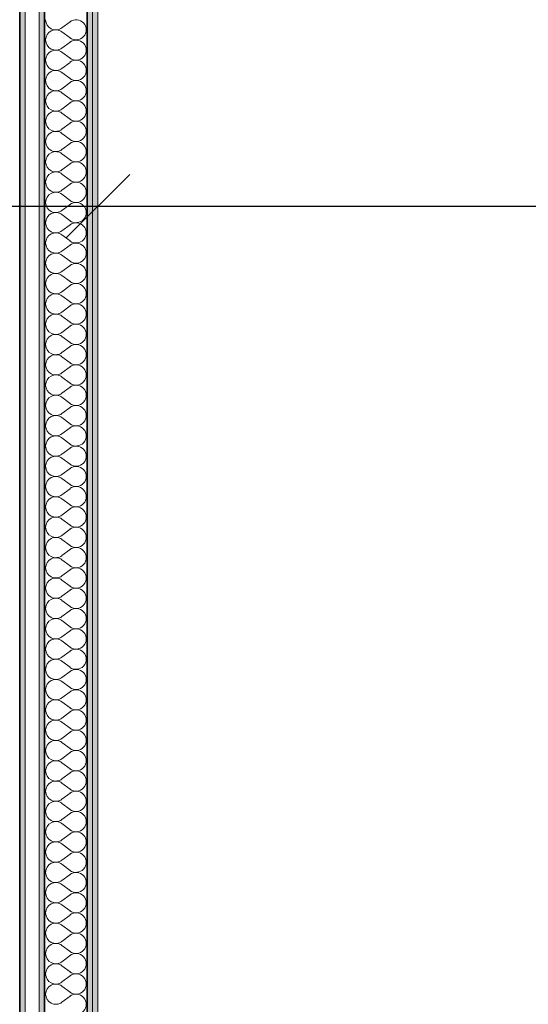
# Model space of a CAD drawing. Header units: metres. Extents: x -7.1 to 26.5, y -14.7 to 18.1.
# Tile 78 of 182: x 8.7 to 10.1, y -0.2 to 2.6. Entities that reach past the tile are written whole.
import ezdxf

# ---------------------------------------------------------------- set-up
doc = ezdxf.new("R2010")
doc.units = ezdxf.units.M
doc.header["$PDMODE"] = 65
doc.linetypes.add('AUSGEZOGEN', pattern=[0])
for name, color, linetype in [('XR$1$015 Innenwände', 7, 'AUSGEZOGEN'), ('XR$1$015 Innenwände Schichttrennlinien', 7, 'AUSGEZOGEN'), ('XR$1$080 Raumdefinitionen Kontur', 7, 'AUSGEZOGEN'), ('XR$2$105 Bemassungen 100', 7, 'AUSGEZOGEN'), ('XR$3$015 Innenwände Bauteilschraffuren', 7, 'AUSGEZOGEN')]:
    doc.layers.add(name, color=color, linetype=linetype)
doc.styles.add('ARIAL', font='arial.ttf')
doc.dimstyles.new('DIMSTYLE_3', dxfattribs={"dimtxt": 0.2, "dimasz": 0.3, "dimexe": 0, "dimexo": 0, "dimgap": 0.1, "dimtad": 2, "dimrnd": 0.005, "dimzin": 4, "dimdsep": 46, "dimtxsty": 'ARIAL', "dimblk1": 'ALL_ML_STRICH', "dimblk2": 'ALL_ML_STRICH', "dimsah": 1, "dimcen": 0, "dimclrd": 7, "dimclre": 7, "dimclrt": 7, "dimadec": 0, "dimazin": 0, "dimtfac": 1, "dimtdec": 0, "dimtix": 1, "dimtmove": 2, "dimatfit": 3, "dimfxl": 0, "dimtzin": 0, "dimlwd": 0, "dimlwe": 18, "dimarcsym": 0})
doc.dimstyles.new('DIMSTYLE_7', dxfattribs={"dimtxt": 0.2, "dimasz": 0.3, "dimexe": 0, "dimexo": 0, "dimgap": 0.1, "dimtad": 2, "dimdec": 1, "dimlfac": 100, "dimrnd": 0.5, "dimzin": 4, "dimdsep": 46, "dimtxsty": 'ARIAL', "dimblk1": 'ALL_ML_STRICH', "dimblk2": 'ALL_ML_STRICH', "dimsah": 1, "dimcen": 0, "dimclrd": 7, "dimclre": 7, "dimclrt": 7, "dimadec": 0, "dimazin": 0, "dimtfac": 1, "dimtdec": 0, "dimtix": 1, "dimtmove": 2, "dimatfit": 3, "dimfxl": 0, "dimtvp": 1.2, "dimtzin": 0, "dimlwd": 0, "dimlwe": 18, "dimarcsym": 0})

# ---------------------------------------------------------------- blocks, each defined once
blk = doc.blocks.new('ALL_ML_STRICH')
at = {"color": 0, "linetype": 'ByBlock', "lineweight": -2}
for p, q in [((0, -0.5), (0, 0.5)), ((-0.3, -0.3), (0.3, 0.3)), ((-1, 0), (0.5, 0))]:
    blk.add_line(p, q, dxfattribs=at)
blk = doc.blocks.new('*D160')
at = {"layer": 'DEFPOINTS', "color": 7, "linetype": 'AUSGEZOGEN', "lineweight": 18, "transparency": 33554687}
for p in [(8.5618, 2.1111), (8.9318, 2.1111), (8.5618, 2.0461)]:
    blk.add_point(p, dxfattribs=at)
at = {"layer": 'XR$2$105 Bemassungen 100', "color": 7, "linetype": 'AUSGEZOGEN', "lineweight": -2, "transparency": 33554687}
for p, q in [((8.5618, 2.0461), (8.5618, 2.0461)), ((8.5618, 2.0461), (8.9318, 2.0461)), ((8.9318, 2.0461), (8.9318, 2.0461))]:
    blk.add_line(p, q, dxfattribs=at)
at = {"layer": 'XR$2$105 Bemassungen 100', "color": 7, "linetype": 'AUSGEZOGEN', "lineweight": 18, "transparency": 33554687, "xscale": 0.3, "yscale": 0.3, "zscale": 0.3, "rotation": 180}
blk.add_blockref('ALL_ML_STRICH', (8.5618, 2.0461), dxfattribs=at)
at = {"layer": 'XR$2$105 Bemassungen 100', "color": 7, "linetype": 'AUSGEZOGEN', "lineweight": 18, "transparency": 33554687, "xscale": 0.3, "yscale": 0.3, "zscale": 0.3}
blk.add_blockref('ALL_ML_STRICH', (8.9318, 2.0461), dxfattribs=at)
at = {"layer": 'XR$2$105 Bemassungen 100', "color": 7, "linetype": 'AUSGEZOGEN', "lineweight": 18, "transparency": 33554687, "insert": (8.3453, 2.2496), "char_height": 0.2, "width": 0.64, "attachment_point": 5, "style": 'ARIAL'}
blk.add_mtext('\\W0.80;\\A1;{\\A1;{37\\H0.132000;\\S^ ;}}', dxfattribs=at)
blk = doc.blocks.new('*D161')
at = {"layer": 'DEFPOINTS', "color": 7, "linetype": 'AUSGEZOGEN', "lineweight": 18, "transparency": 33554687}
for p in [(8.9318, 2.1111), (8.9318, 2.0461), (13.9518, 1.9811)]:
    blk.add_point(p, dxfattribs=at)
at = {"layer": 'XR$2$105 Bemassungen 100', "color": 7, "linetype": 'AUSGEZOGEN', "lineweight": -2, "transparency": 33554687}
for p, q in [((8.9318, 2.0461), (8.9318, 2.0461)), ((8.9318, 2.0461), (13.9518, 2.0461)), ((13.9518, 2.0461), (13.9518, 2.0461))]:
    blk.add_line(p, q, dxfattribs=at)
at = {"layer": 'XR$2$105 Bemassungen 100', "color": 7, "linetype": 'AUSGEZOGEN', "lineweight": 18, "transparency": 33554687, "xscale": 0.3, "yscale": 0.3, "zscale": 0.3, "rotation": 180}
blk.add_blockref('ALL_ML_STRICH', (8.9318, 2.0461), dxfattribs=at)
at = {"layer": 'XR$2$105 Bemassungen 100', "color": 7, "linetype": 'AUSGEZOGEN', "lineweight": 18, "transparency": 33554687, "xscale": 0.3, "yscale": 0.3, "zscale": 0.3}
blk.add_blockref('ALL_ML_STRICH', (13.9518, 2.0461), dxfattribs=at)
at = {"layer": 'XR$2$105 Bemassungen 100', "color": 7, "linetype": 'AUSGEZOGEN', "lineweight": 18, "transparency": 33554687, "insert": (11.4541, 2.2495), "char_height": 0.2, "width": 0.64, "attachment_point": 5, "style": 'ARIAL'}
blk.add_mtext('\\W0.80;\\A1;{\\A1;{5.02\\H0.132000;\\S^ ;}}', dxfattribs=at)
blk = doc.blocks.new('COMPLEXOBJECT_246')
at = {"layer": 'XR$3$015 Innenwände Bauteilschraffuren', "color": 8, "linetype": 'AUSGEZOGEN', "lineweight": 13, "transparency": 33554687}
for p, q in [((8.8532, 2.5657), (8.8303, 2.5486)), ((8.8532, 2.52), (8.8303, 2.5371)), ((8.8532, 2.5086), (8.8303, 2.4914)), ((8.8532, 2.4629), (8.8303, 2.48)), ((8.8532, 2.4514), (8.8303, 2.4343)), ((8.8532, 2.4057), (8.8303, 2.4229)), ((8.8532, 2.3943), (8.8303, 2.3771)), ((8.8532, 2.3486), (8.8303, 2.3657)), ((8.8532, 2.3371), (8.8303, 2.32)), ((8.8532, 2.2914), (8.8303, 2.3086)), ((8.8532, 2.28), (8.8303, 2.2629)), ((8.8532, 2.2343), (8.8303, 2.2514)), ((8.8532, 2.2229), (8.8303, 2.2057)), ((8.8532, 2.1771), (8.8303, 2.1943)), ((8.8532, 2.1657), (8.8303, 2.1486)), ((8.8532, 2.12), (8.8303, 2.1371)), ((8.8532, 2.1086), (8.8303, 2.0914)), ((8.8532, 2.0629), (8.8303, 2.08)), ((8.8532, 2.0514), (8.8303, 2.0343)), ((8.8532, 2.0057), (8.8303, 2.0229)), ((8.8532, 1.9943), (8.8303, 1.9771)), ((8.8532, 1.9486), (8.8303, 1.9657)), ((8.8532, 1.9371), (8.8303, 1.92)), ((8.8532, 1.8914), (8.8303, 1.9086)), ((8.8532, 1.88), (8.8303, 1.8629)), ((8.8532, 1.8343), (8.8303, 1.8514)), ((8.8532, 1.8229), (8.8303, 1.8057)), ((8.8532, 1.7771), (8.8303, 1.7943)), ((8.8532, 1.7657), (8.8303, 1.7486)), ((8.8532, 1.72), (8.8303, 1.7371)), ((8.8532, 1.7086), (8.8303, 1.6914)), ((8.8532, 1.6629), (8.8303, 1.68)), ((8.8532, 1.6514), (8.8303, 1.6343)), ((8.8532, 1.6057), (8.8303, 1.6229)), ((8.8532, 1.5943), (8.8303, 1.5771)), ((8.8532, 1.5486), (8.8303, 1.5657)), ((8.8532, 1.5371), (8.8303, 1.52)), ((8.8532, 1.4914), (8.8303, 1.5086)), ((8.8532, 1.48), (8.8303, 1.4629)), ((8.8532, 1.4343), (8.8303, 1.4514)), ((8.8532, 1.4229), (8.8303, 1.4057)), ((8.8532, 1.3771), (8.8303, 1.3943)), ((8.8532, 1.3657), (8.8303, 1.3486)), ((8.8532, 1.32), (8.8303, 1.3371)), ((8.8532, 1.3086), (8.8303, 1.2914)), ((8.8532, 1.2629), (8.8303, 1.28)), ((8.8532, 1.2514), (8.8303, 1.2343)), ((8.8532, 1.2057), (8.8303, 1.2229)), ((8.8532, 1.1943), (8.8303, 1.1771)), ((8.8532, 1.1486), (8.8303, 1.1657)), ((8.8532, 1.1371), (8.8303, 1.12)), ((8.8532, 1.0914), (8.8303, 1.1086)), ((8.8532, 1.08), (8.8303, 1.0629)), ((8.8532, 1.0343), (8.8303, 1.0514)), ((8.8532, 1.0229), (8.8303, 1.0057)), ((8.8532, 0.9771), (8.8303, 0.9943)), ((8.8532, 0.9657), (8.8303, 0.9486)), ((8.8532, 0.92), (8.8303, 0.9371)), ((8.8532, 0.9086), (8.8303, 0.8914)), ((8.8532, 0.8629), (8.8303, 0.88)), ((8.8532, 0.8514), (8.8303, 0.8343)), ((8.8532, 0.8057), (8.8303, 0.8229)), ((8.8532, 0.7943), (8.8303, 0.7771)), ((8.8532, 0.7486), (8.8303, 0.7657)), ((8.8532, 0.7371), (8.8303, 0.72)), ((8.8532, 0.6914), (8.8303, 0.7086)), ((8.8532, 0.68), (8.8303, 0.6629)), ((8.8532, 0.6343), (8.8303, 0.6514)), ((8.8532, 0.6229), (8.8303, 0.6057)), ((8.8532, 0.5771), (8.8303, 0.5943)), ((8.8532, 0.5657), (8.8303, 0.5486)), ((8.8532, 0.52), (8.8303, 0.5371)), ((8.8532, 0.5086), (8.8303, 0.4914)), ((8.8532, 0.4629), (8.8303, 0.48)), ((8.8532, 0.4514), (8.8303, 0.4343)), ((8.8532, 0.4057), (8.8303, 0.4229)), ((8.8532, 0.3943), (8.8303, 0.3771)), ((8.8532, 0.3486), (8.8303, 0.3657)), ((8.8532, 0.3371), (8.8303, 0.32)), ((8.8532, 0.2914), (8.8303, 0.3086)), ((8.8532, 0.28), (8.8303, 0.2629)), ((8.8532, 0.2343), (8.8303, 0.2514)), ((8.8532, 0.2229), (8.8303, 0.2057)), ((8.8532, 0.1771), (8.8303, 0.1943)), ((8.8532, 0.1657), (8.8303, 0.1486)), ((8.8532, 0.12), (8.8303, 0.1371)), ((8.8532, 0.1086), (8.8303, 0.0914)), ((8.8532, 0.0629), (8.8303, 0.08)), ((8.8532, 0.0514), (8.8303, 0.0343)), ((8.8532, 0.0057), (8.8303, 0.0229)), ((8.8532, -0.0057), (8.8303, -0.0229)), ((8.8532, -0.0514), (8.8303, -0.0343)), ((8.8532, -0.0629), (8.8303, -0.08)), ((8.8532, -0.1086), (8.8303, -0.0914)), ((8.8532, -0.12), (8.8303, -0.1371)), ((8.8532, -0.1657), (8.8303, -0.1486)), ((8.8532, -0.1771), (8.8303, -0.1943))]:
    blk.add_line(p, q, dxfattribs=at)
for centre, start, end in [((8.8132, 2.5714), 180, 306.8699), ((8.8703, 2.5429), 233.1301, 126.8699), ((8.8132, 2.5143), 53.1301, 180), ((8.8132, 2.5143), 180, 306.8699), ((8.8703, 2.4857), 233.1301, 126.8699), ((8.8132, 2.4571), 53.1301, 180), ((8.8132, 2.4571), 180, 306.8699), ((8.8703, 2.4286), 233.1301, 126.8699), ((8.8132, 2.4), 53.1301, 180), ((8.8132, 2.4), 180, 306.8699), ((8.8703, 2.3714), 233.1301, 126.8699), ((8.8132, 2.3429), 53.1301, 180), ((8.8132, 2.3429), 180, 306.8699), ((8.8703, 2.3143), 233.1301, 126.8699), ((8.8132, 2.2857), 53.1301, 180), ((8.8132, 2.2857), 180, 306.8699), ((8.8703, 2.2571), 233.1301, 126.8699), ((8.8132, 2.2286), 53.1301, 180), ((8.8132, 2.2286), 180, 306.8699), ((8.8703, 2.2), 233.1301, 126.8699), ((8.8132, 2.1714), 53.1301, 180), ((8.8132, 2.1714), 180, 306.8699), ((8.8703, 2.1429), 233.1301, 126.8699), ((8.8132, 2.1143), 53.1301, 180), ((8.8132, 2.1143), 180, 306.8699), ((8.8703, 2.0857), 233.1301, 126.8699), ((8.8132, 2.0571), 53.1301, 180), ((8.8132, 2.0571), 180, 306.8699), ((8.8703, 2.0286), 233.1301, 126.8699), ((8.8132, 2), 53.1301, 180), ((8.8132, 2), 180, 306.8699), ((8.8703, 1.9714), 233.1301, 126.8699), ((8.8132, 1.9429), 53.1301, 180), ((8.8132, 1.9429), 180, 306.8699), ((8.8703, 1.9143), 233.1301, 126.8699), ((8.8132, 1.8857), 53.1301, 180), ((8.8132, 1.8857), 180, 306.8699), ((8.8703, 1.8571), 233.1301, 126.8699), ((8.8132, 1.8286), 53.1301, 180), ((8.8132, 1.8286), 180, 306.8699), ((8.8703, 1.8), 233.1301, 126.8699), ((8.8132, 1.7714), 53.1301, 180), ((8.8132, 1.7714), 180, 306.8699), ((8.8703, 1.7429), 233.1301, 126.8699), ((8.8132, 1.7143), 53.1301, 180), ((8.8132, 1.7143), 180, 306.8699), ((8.8703, 1.6857), 233.1301, 126.8699), ((8.8132, 1.6571), 53.1301, 180), ((8.8132, 1.6571), 180, 306.8699), ((8.8703, 1.6286), 233.1301, 126.8699), ((8.8132, 1.6), 53.1301, 180), ((8.8132, 1.6), 180, 306.8699), ((8.8703, 1.5714), 233.1301, 126.8699), ((8.8132, 1.5429), 53.1301, 180), ((8.8132, 1.5429), 180, 306.8699), ((8.8703, 1.5143), 233.1301, 126.8699), ((8.8132, 1.4857), 53.1301, 180), ((8.8132, 1.4857), 180, 306.8699), ((8.8703, 1.4571), 233.1301, 126.8699), ((8.8132, 1.4286), 53.1301, 180), ((8.8132, 1.4286), 180, 306.8699), ((8.8703, 1.4), 233.1301, 126.8699), ((8.8132, 1.3714), 53.1301, 180), ((8.8132, 1.3714), 180, 306.8699), ((8.8703, 1.3429), 233.1301, 126.8699), ((8.8132, 1.3143), 53.1301, 180), ((8.8132, 1.3143), 180, 306.8699), ((8.8703, 1.2857), 233.1301, 126.8699), ((8.8132, 1.2571), 53.1301, 180), ((8.8132, 1.2571), 180, 306.8699), ((8.8703, 1.2286), 233.1301, 126.8699), ((8.8132, 1.2), 53.1301, 180), ((8.8132, 1.2), 180, 306.8699), ((8.8703, 1.1714), 233.1301, 126.8699), ((8.8132, 1.1429), 53.1301, 180), ((8.8132, 1.1429), 180, 306.8699), ((8.8703, 1.1143), 233.1301, 126.8699), ((8.8132, 1.0857), 53.1301, 180), ((8.8132, 1.0857), 180, 306.8699), ((8.8703, 1.0571), 233.1301, 126.8699), ((8.8132, 1.0286), 53.1301, 180), ((8.8132, 1.0286), 180, 306.8699), ((8.8703, 1), 233.1301, 126.8699), ((8.8132, 0.9714), 53.1301, 180), ((8.8132, 0.9714), 180, 306.8699), ((8.8703, 0.9429), 233.1301, 126.8699), ((8.8132, 0.9143), 53.1301, 180), ((8.8132, 0.9143), 180, 306.8699), ((8.8703, 0.8857), 233.1301, 126.8699), ((8.8132, 0.8571), 53.1301, 180), ((8.8132, 0.8571), 180, 306.8699), ((8.8703, 0.8286), 233.1301, 126.8699), ((8.8132, 0.8), 53.1301, 180), ((8.8132, 0.8), 180, 306.8699), ((8.8703, 0.7714), 233.1301, 126.8699), ((8.8132, 0.7429), 53.1301, 180), ((8.8132, 0.7429), 180, 306.8699), ((8.8703, 0.7143), 233.1301, 126.8699), ((8.8132, 0.6857), 53.1301, 180), ((8.8132, 0.6857), 180, 306.8699), ((8.8703, 0.6571), 233.1301, 126.8699), ((8.8132, 0.6286), 53.1301, 180), ((8.8132, 0.6286), 180, 306.8699), ((8.8703, 0.6), 233.1301, 126.8699), ((8.8132, 0.5714), 53.1301, 180), ((8.8132, 0.5714), 180, 306.8699), ((8.8703, 0.5429), 233.1301, 126.8699), ((8.8132, 0.5143), 53.1301, 180), ((8.8132, 0.5143), 180, 306.8699), ((8.8703, 0.4857), 233.1301, 126.8699), ((8.8132, 0.4571), 53.1301, 180), ((8.8132, 0.4571), 180, 306.8699), ((8.8703, 0.4286), 233.1301, 126.8699), ((8.8132, 0.4), 53.1301, 180), ((8.8132, 0.4), 180, 306.8699), ((8.8703, 0.3714), 233.1301, 126.8699), ((8.8132, 0.3429), 53.1301, 180), ((8.8132, 0.3429), 180, 306.8699), ((8.8703, 0.3143), 233.1301, 126.8699), ((8.8132, 0.2857), 53.1301, 180), ((8.8132, 0.2857), 180, 306.8699), ((8.8703, 0.2571), 233.1301, 126.8699), ((8.8132, 0.2286), 53.1301, 180), ((8.8132, 0.2286), 180, 306.8699), ((8.8703, 0.2), 233.1301, 126.8699), ((8.8132, 0.1714), 53.1301, 180), ((8.8132, 0.1714), 180, 306.8699), ((8.8703, 0.1429), 233.1301, 126.8699), ((8.8132, 0.1143), 53.1301, 180), ((8.8132, 0.1143), 180, 306.8699), ((8.8703, 0.0857), 233.1301, 126.8699), ((8.8132, 0.0571), 53.1301, 180), ((8.8132, 0.0571), 180, 306.8699), ((8.8703, 0.0286), 233.1301, 126.8699), ((8.8132, 0), 53.1301, 180), ((8.8132, 0), 180, 306.8699), ((8.8703, -0.0286), 233.1301, 126.8699), ((8.8132, -0.0571), 53.1301, 180), ((8.8132, -0.0571), 180, 306.8699), ((8.8703, -0.0857), 233.1301, 126.8699), ((8.8132, -0.1143), 53.1301, 180), ((8.8132, -0.1143), 180, 306.8699), ((8.8703, -0.1429), 233.1301, 126.8699), ((8.8132, -0.1714), 53.1301, 180), ((8.8132, -0.1714), 180, 306.8699), ((8.8703, -0.2), 233.1301, 126.8699)]:
    blk.add_arc(centre, 0.0286, start, end, dxfattribs=at)

msp = doc.modelspace()

# ---------------------------------------------------------------- hatches: boundary and pattern name
at = {"layer": 'XR$3$015 Innenwände Bauteilschraffuren', "linetype": 'AUSGEZOGEN', "lineweight": 13, "true_color": 0x202020, "transparency": 33554687}
for points in [[(8.7118, 6.0735), (8.7118, -3.6465), (8.7268, -3.6465), (8.7268, 6.0735)], [(8.7668, 6.0385), (8.7668, -3.6465), (8.7818, -3.6465), (8.7818, 6.0385)], [(8.9018, 5.9035), (8.9018, -3.6465), (8.9168, -3.6465), (8.9168, 5.9035)], [(8.9168, 5.8885), (8.9168, -3.6465), (8.9318, -3.6465), (8.9318, 5.8885)]]:
    msp.add_hatch(color=250, dxfattribs=at).paths.add_polyline_path(points)

# ---------------------------------------------------------------- linework, layer by layer
at = {"layer": 'XR$1$015 Innenwände', "color": 7, "linetype": 'AUSGEZOGEN', "lineweight": 18, "transparency": 33554687}
for p, q in [((8.7268, -3.6465), (8.7268, 6.0735)), ((8.7668, 6.0385), (8.7668, -3.6465)), ((8.9318, -3.6465), (8.9318, 5.8885))]:
    msp.add_line(p, q, dxfattribs=at)
at = {"layer": 'XR$1$015 Innenwände Schichttrennlinien', "color": 7, "linetype": 'AUSGEZOGEN', "lineweight": 35, "transparency": 33554687}
for p, q in [((8.7118, 6.0735), (8.7118, -3.6465)), ((8.7818, -3.6465), (8.7818, 5.9185)), ((8.9018, -3.6465), (8.9018, 5.9035))]:
    msp.add_line(p, q, dxfattribs=at)
at = {"layer": 'XR$1$015 Innenwände Schichttrennlinien', "color": 7, "linetype": 'AUSGEZOGEN', "lineweight": 18, "transparency": 33554687}
msp.add_line((8.9168, -3.6465), (8.9168, 5.9035), dxfattribs=at)
at = {"layer": 'XR$1$080 Raumdefinitionen Kontur', "color": 8, "linetype": 'AUSGEZOGEN', "lineweight": 13, "transparency": 33554687}
msp.add_lwpolyline([(12.2018, 5.8885), (8.9318, 5.8885), (8.9318, -3.6444), (12.7518, -3.6444), (12.7518, 0.5735), (13.9518, 0.5735), (13.9518, 5.8885), (12.2018, 5.8885)], close=True, dxfattribs=at)

# ---------------------------------------------------------------- block references
at = {"layer": 'XR$3$015 Innenwände Bauteilschraffuren', "color": 8, "linetype": 'AUSGEZOGEN', "lineweight": 13, "transparency": 33554687}
msp.add_blockref('COMPLEXOBJECT_246', (0, 0), dxfattribs=at)

# ---------------------------------------------------------------- dimensions: what is measured, and where the dimension line sits
at = {"layer": 'XR$2$105 Bemassungen 100', "color": 7, "linetype": 'AUSGEZOGEN', "lineweight": 18, "transparency": 33554687}
for base, p1, p2, dimstyle, picture, middle in [((8.9318, 2.0461), (8.5618, 2.0461), (8.9318, 2.0461), 'DIMSTYLE_7', '*D160', (8.3453, 2.2496)), ((13.9518, 2.0461), (8.9318, 2.0461), (13.9518, 2.0461), 'DIMSTYLE_3', '*D161', (11.4541, 2.2495))]:
    dim = msp.add_linear_dim(base=base, p1=p1, p2=p2, dimstyle=dimstyle, override={"dimpost": '<>', "dimclrd": 7, "dimclre": 7, "dimclrt": 7, "dimlwd": 0, "dimlwe": 18}, dxfattribs=at)
    dim.commit()
    dim.dimension.update_dxf_attribs({"geometry": picture, "text_midpoint": middle, "dimtype": 160})

doc.saveas('drawing.dxf')
